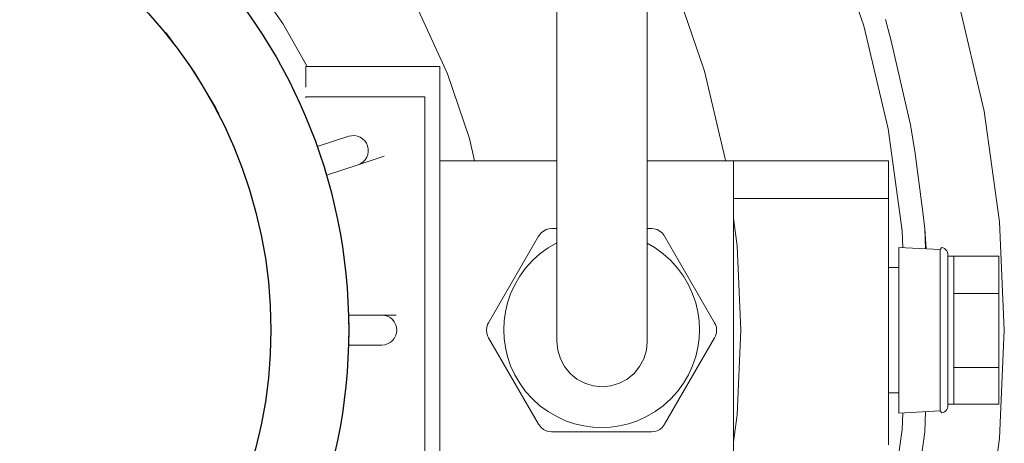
# Model space of a CAD drawing. Header units: millimetres. Extents: x -530 to 575, y -491 to 509.
# Tile 8 of 12: x 29 to 160, y -281 to -225. Entities that reach past the tile are written whole.
import ezdxf

# ---------------------------------------------------------------- set-up
doc = ezdxf.new("R2010")
doc.units = ezdxf.units.MM
doc.header["$MEASUREMENT"] = 0
doc.layers.add('MATERIAL 1', color=251, linetype='Continuous', true_color=0x505050)
doc.layers.add('MATERIAL 2', color=5, linetype='Continuous', true_color=0x0000ff)

msp = doc.modelspace()

# ---------------------------------------------------------------- linework, layer by layer
at = {"layer": 'MATERIAL 1', "color": 251, "linetype": 'Continuous', "lineweight": 0, "true_color": 0x505050}
for p, q in [((100.56, -230.07), (100.56, -222.48)), ((112.56, -222.48), (112.56, -230.07)), ((100.56, -237.3), (100.56, -230.07)), ((112.56, -230.07), (112.56, -237.3)), ((100.56, -244.25), (100.56, -237.3)), ((112.56, -237.3), (112.56, -244.25)), ((100.56, -247.58), (100.56, -244.25)), ((112.56, -244.25), (112.56, -247.58)), ((100.56, -250.76), (100.56, -247.58)), ((112.56, -247.58), (112.56, -250.76)), ((100.56, -253.76), (100.56, -250.76)), ((112.56, -250.76), (112.56, -253.76)), ((100.56, -256.54), (100.56, -253.76)), ((112.56, -253.76), (112.56, -256.54)), ((100.56, -259.09), (100.56, -256.54)), ((112.56, -256.54), (112.56, -259.09)), ((100.56, -261.37), (100.56, -259.09)), ((112.56, -259.09), (112.56, -261.37)), ((100.56, -263.34), (100.56, -261.37)), ((112.56, -261.37), (112.56, -263.34)), ((100.56, -264.99), (100.56, -263.34)), ((112.56, -263.34), (112.56, -264.99)), ((100.56, -266.27), (100.56, -264.99)), ((112.56, -264.99), (112.56, -266.27)), ((100.56, -267.16), (100.56, -266.27)), ((112.56, -266.27), (112.56, -267.16)), ((100.56, -267.63), (100.56, -267.16)), ((100.56, -267.64), (100.56, -267.63)), ((100.56, -267.63), (100.56, -267.63)), ((100.56, -267.64), (100.56, -267.64)), ((100.56, -267.64), (100.68, -268.81)), ((112.56, -267.64), (112.45, -268.81)), ((112.56, -267.16), (112.56, -267.63)), ((112.56, -267.63), (112.56, -267.63)), ((112.56, -267.63), (112.56, -267.64)), ((112.56, -267.64), (112.56, -267.64)), ((100.68, -268.81), (101.02, -269.93)), ((112.11, -269.93), (112.45, -268.81)), ((101.02, -269.93), (101.57, -270.97)), ((111.55, -270.97), (112.11, -269.93)), ((101.57, -270.97), (102.32, -271.88)), ((102.32, -271.88), (103.23, -272.63)), ((109.9, -272.63), (110.81, -271.88)), ((110.81, -271.88), (111.55, -270.97)), ((103.23, -272.63), (104.27, -273.18)), ((104.27, -273.18), (105.39, -273.52)), ((107.73, -273.52), (108.86, -273.18)), ((108.86, -273.18), (109.9, -272.63)), ((105.39, -273.52), (106.56, -273.64)), ((106.56, -273.64), (107.73, -273.52))]:
    msp.add_line(p, q, dxfattribs=at)
at = {"layer": 'MATERIAL 2', "color": 5, "linetype": 'Continuous', "lineweight": 0, "true_color": 0x0000ff}
for p, q in [((141.33, -225.69), (136.68, -212.03)), ((116.22, -220.13), (120.17, -231.74)), ((153.82, -222.11), (157.34, -237.02)), ((62.57, -223.15), (64.17, -225.41)), ((82.17, -223.65), (86.01, -232.09)), ((60.13, -224.88), (60.13, -224.88)), ((144.94, -227.5), (144.21, -224.86)), ((64.17, -225.41), (67.39, -231.1)), ((144.55, -239.39), (141.33, -225.69)), ((52.07, -231.35), (48.63, -226.65)), ((52.43, -231.86), (48.63, -226.65)), ((144.94, -227.5), (144.94, -227.5)), ((144.94, -227.5), (144.94, -227.5)), ((144.94, -227.5), (144.94, -227.5)), ((144.94, -227.5), (147.52, -238.84)), ((52.07, -231.35), (52.43, -231.86)), ((67.22, -233.86), (67.22, -231.1)), ((85, -231.1), (67.22, -231.1)), ((85, -231.1), (85, -243.64)), ((55.24, -236.61), (52.43, -231.86)), ((55.65, -237.37), (52.43, -231.86)), ((86.01, -232.09), (88.93, -240.69)), ((120.17, -231.74), (122.91, -243.39)), ((67.22, -235.26), (67.22, -235.14)), ((83, -235.14), (67.22, -235.14)), ((83, -235.14), (83, -297.14)), ((55.24, -236.61), (55.65, -237.37)), ((157.34, -237.02), (159.37, -251.76)), ((148.15, -242.67), (147.52, -238.84)), ((68.72, -241.74), (72.91, -240.38)), ((72.91, -240.38), (73.29, -240.3)), ((73.29, -240.3), (73.68, -240.29)), ((73.68, -240.29), (74.06, -240.36)), ((74.06, -240.36), (74.42, -240.5)), ((74.42, -240.5), (74.75, -240.71)), ((88.93, -240.69), (89.62, -243.64)), ((146.41, -252.93), (144.55, -239.39)), ((68.72, -241.74), (68.72, -241.74)), ((68.96, -242.49), (68.72, -241.74)), ((74.75, -240.71), (75.03, -240.98)), ((75.03, -240.98), (75.25, -241.3)), ((75.25, -241.3), (75.41, -241.65)), ((75.41, -241.65), (75.49, -242.03)), ((74.14, -244.15), (77.6, -243)), ((75.29, -243.17), (75.08, -243.49)), ((75.43, -242.81), (75.29, -243.17)), ((75.5, -242.42), (75.43, -242.81)), ((75.49, -242.03), (75.5, -242.42)), ((148.15, -242.67), (148.15, -242.67)), ((148.15, -242.67), (148.15, -242.67)), ((148.15, -242.67), (149.18, -250.44)), ((74.14, -244.15), (69.94, -245.52)), ((74.49, -244), (74.14, -244.15)), ((74.81, -243.77), (74.49, -244)), ((75.08, -243.49), (74.81, -243.77)), ((85, -243.64), (85, -288.63)), ((100.56, -243.64), (85, -243.64)), ((122, -243.64), (112.56, -243.64)), ((122.36, -243.64), (122, -243.64)), ((122.74, -243.64), (122.36, -243.64)), ((123.09, -243.64), (122.74, -243.64)), ((122.91, -243.39), (122.95, -243.64)), ((123.41, -243.64), (123.09, -243.64)), ((123.67, -243.64), (123.41, -243.64)), ((123.86, -243.64), (123.67, -243.64)), ((123.97, -243.64), (123.86, -243.64)), ((124, -243.64), (123.97, -243.64)), ((124, -288.63), (124, -243.64)), ((144.63, -243.64), (124, -243.64)), ((144.63, -244.55), (144.63, -243.64)), ((144.63, -245.48), (144.63, -244.55)), ((69.94, -245.52), (69.73, -244.87)), ((69.94, -245.52), (69.94, -245.52)), ((144.63, -246.37), (144.63, -245.48)), ((144.63, -247.17), (144.63, -246.37)), ((144.63, -247.82), (144.63, -247.17)), ((144.63, -248.29), (144.63, -247.82)), ((144.63, -248.56), (144.63, -248.29)), ((144.63, -248.64), (124, -248.64)), ((144.63, -248.64), (144.63, -248.56)), ((144.63, -248.67), (144.63, -248.64)), ((144.63, -248.78), (144.63, -248.67)), ((144.63, -248.96), (144.63, -248.78)), ((144.63, -249.23), (144.63, -248.96)), ((144.63, -249.55), (144.63, -249.23)), ((144.63, -249.9), (144.63, -249.55)), ((144.63, -250.28), (144.63, -249.9)), ((144.63, -250.64), (144.63, -250.28)), ((144.63, -250.92), (144.63, -250.64)), ((144.63, -266.14), (144.63, -250.92)), ((149.18, -250.44), (149.18, -250.44)), ((149.18, -250.44), (149.42, -252.66)), ((124, -251.31), (124.49, -254.91)), ((159.37, -251.76), (160, -266.14)), ((91.49, -265.14), (98.13, -253.64)), ((98.13, -253.64), (98.19, -253.54)), ((98.19, -253.54), (98.45, -253.22)), ((98.45, -253.22), (98.77, -252.96)), ((98.77, -252.96), (99.12, -252.78)), ((99.12, -252.78), (99.5, -252.67)), ((99.5, -252.67), (99.86, -252.64)), ((99.86, -252.64), (100.56, -252.64)), ((112.56, -252.64), (113.14, -252.64)), ((113.14, -252.64), (113.5, -252.67)), ((113.5, -252.67), (113.88, -252.78)), ((113.88, -252.78), (114.23, -252.96)), ((114.23, -252.96), (114.55, -253.22)), ((114.55, -253.22), (114.81, -253.54)), ((114.81, -253.54), (114.87, -253.64)), ((114.87, -253.64), (121.51, -265.14)), ((146.51, -255.16), (146.41, -252.93)), ((149.42, -252.66), (149.53, -255.32)), ((149.6, -255.32), (149.42, -252.66)), ((100.53, -254.53), (99.39, -255.2)), ((100.56, -254.51), (100.53, -254.53)), ((113.61, -255.2), (112.56, -254.58)), ((124.49, -254.91), (125, -266.14)), ((98.31, -255.98), (97.31, -256.88)), ((99.39, -255.2), (98.31, -255.98)), ((114.69, -255.98), (113.61, -255.2)), ((115.69, -256.88), (114.69, -255.98)), ((146, -255.18), (146, -255.14)), ((151.5, -255.42), (146, -255.14)), ((146, -255.32), (146, -255.18)), ((146, -255.56), (146, -255.32)), ((146, -255.91), (146, -255.56)), ((146, -256.37), (146, -255.91)), ((146, -256.93), (146, -256.37)), ((151.5, -255.42), (151.68, -255.16)), ((151.5, -255.46), (151.5, -255.42)), ((151.5, -255.56), (151.5, -255.46)), ((151.5, -255.75), (151.5, -255.56)), ((151.5, -256.03), (151.5, -255.75)), ((151.5, -256.4), (151.5, -256.03)), ((151.68, -255.16), (151.87, -255.21)), ((151.87, -255.21), (152.06, -255.3)), ((152.06, -255.3), (152.22, -255.44)), ((152.22, -255.44), (152.35, -255.6)), ((152.35, -255.6), (152.44, -255.78)), ((152.44, -255.78), (152.5, -255.97)), ((152.5, -255.97), (152.51, -256.15)), ((152.51, -256.15), (152.51, -256.15)), ((152.51, -256.15), (152.51, -256.19)), ((152.51, -256.19), (152.51, -256.32)), ((152.51, -256.32), (152.51, -256.54)), ((153.3, -256.32), (152.51, -256.32)), ((153.3, -256.32), (153.3, -256.32)), ((159.29, -256.32), (153.3, -256.32)), ((153.3, -256.32), (153.3, -256.33)), ((153.3, -256.36), (153.3, -256.33)), ((153.3, -256.49), (153.3, -256.36)), ((159.29, -261.27), (159.29, -256.32)), ((97.31, -256.88), (96.41, -257.88)), ((116.59, -257.88), (115.69, -256.88)), ((146, -257.6), (146, -256.93)), ((146, -258.36), (146, -257.6)), ((151.5, -256.89), (151.5, -256.4)), ((151.5, -257.49), (151.5, -256.89)), ((151.5, -258.2), (151.5, -257.49)), ((152.51, -256.54), (152.51, -256.85)), ((152.51, -256.85), (152.51, -257.27)), ((152.51, -257.27), (152.51, -257.78)), ((153.3, -256.7), (153.3, -256.49)), ((153.3, -257.01), (153.3, -256.7)), ((153.3, -257.42), (153.3, -257.01)), ((153.3, -257.92), (153.3, -257.42)), ((95.62, -258.96), (94.95, -260.11)), ((96.41, -257.88), (95.62, -258.96)), ((117.38, -258.96), (116.59, -257.88)), ((118.05, -260.11), (117.38, -258.96)), ((144.63, -257.81), (146, -257.81)), ((146, -259.21), (146, -258.36)), ((151.5, -259.03), (151.5, -258.2)), ((152.51, -257.78), (152.51, -258.39)), ((152.51, -258.39), (152.51, -259.08)), ((153.3, -258.52), (153.3, -257.92)), ((153.3, -259.2), (153.3, -258.52)), ((94.95, -260.11), (94.41, -261.29)), ((118.59, -261.29), (118.05, -260.11)), ((146, -260.12), (146, -259.21)), ((146, -261.09), (146, -260.12)), ((151.5, -259.95), (151.5, -259.03)), ((151.5, -260.94), (151.5, -259.95)), ((152.51, -259.08), (152.51, -259.84)), ((152.51, -259.84), (152.51, -260.67)), ((153.3, -259.95), (153.3, -259.2)), ((153.3, -260.77), (153.3, -259.95)), ((94.41, -261.29), (94, -262.5)), ((119, -262.5), (118.59, -261.29)), ((146, -262.09), (146, -261.09)), ((151.5, -261.99), (151.5, -260.94)), ((152.51, -260.67), (152.51, -261.55)), ((152.51, -261.55), (152.51, -262.46)), ((153.3, -261.26), (153.3, -260.77)), ((153.3, -261.26), (153.3, -261.27)), ((159.29, -261.27), (153.3, -261.27)), ((153.3, -261.27), (153.3, -261.3)), ((153.3, -261.63), (153.3, -261.3)), ((159.29, -271.09), (159.29, -261.27)), ((94, -262.5), (93.72, -263.71)), ((119.28, -263.71), (119, -262.5)), ((146, -263.11), (146, -262.09)), ((151.5, -263.05), (151.5, -261.99)), ((152.51, -262.46), (152.51, -263.39)), ((153.3, -262.53), (153.3, -261.63)), ((153.3, -263.44), (153.3, -262.53)), ((72.89, -264.14), (77.3, -264.14)), ((72.89, -265.3), (72.89, -264.14)), ((79.22, -264.14), (77.3, -264.14)), ((77.3, -264.14), (77.69, -264.18)), ((77.69, -264.18), (78.06, -264.29)), ((93.72, -263.71), (93.55, -264.91)), ((119.45, -264.91), (119.28, -263.71)), ((146, -264.14), (146, -263.11)), ((146, -265.15), (146, -264.14)), ((151.5, -264.11), (151.5, -263.05)), ((151.5, -265.14), (151.5, -264.11)), ((152.51, -263.39), (152.51, -264.32)), ((153.3, -264.35), (153.3, -263.44)), ((78.06, -264.29), (78.4, -264.47)), ((78.4, -264.47), (78.7, -264.72)), ((78.7, -264.72), (78.95, -265.02)), ((78.95, -265.02), (79.13, -265.36)), ((79.13, -265.36), (79.25, -265.74)), ((91.25, -265.77), (91.36, -265.4)), ((91.36, -265.4), (91.49, -265.14)), ((93.55, -264.91), (93.5, -266.08)), ((119.5, -266.08), (119.45, -264.91)), ((121.62, -265.37), (121.51, -265.14)), ((121.71, -265.61), (121.62, -265.37)), ((121.62, -265.37), (121.64, -265.4)), ((121.64, -265.4), (121.64, -265.4)), ((121.64, -265.4), (121.64, -265.4)), ((121.71, -265.61), (121.64, -265.4)), ((146, -266.14), (146, -265.15)), ((151.5, -266.14), (151.5, -265.14)), ((152.51, -264.32), (152.51, -265.24)), ((152.51, -266.14), (152.51, -265.24)), ((153.3, -265.26), (153.3, -264.35)), ((153.3, -266.14), (153.3, -265.26)), ((79.25, -266.51), (79.13, -266.88)), ((79.25, -265.74), (79.28, -266.12)), ((79.28, -266.12), (79.25, -266.51)), ((91.22, -266.14), (91.25, -265.77)), ((91.25, -266.5), (91.22, -266.14)), ((91.36, -266.87), (91.25, -266.5)), ((93.5, -266.08), (93.55, -267.24)), ((119.45, -267.24), (119.5, -266.08)), ((121.75, -266.5), (121.64, -266.87)), ((121.76, -265.87), (121.71, -265.61)), ((121.71, -265.61), (121.75, -265.77)), ((121.75, -265.77), (121.75, -265.77)), ((121.75, -265.77), (121.75, -265.77)), ((121.76, -265.87), (121.75, -265.77)), ((121.78, -266.14), (121.75, -266.5)), ((121.78, -266.14), (121.76, -265.87)), ((121.78, -266.14), (121.78, -266.14)), ((125, -266.14), (124.49, -277.37)), ((144.63, -281.36), (144.63, -266.14)), ((146, -267.13), (146, -266.14)), ((151.5, -267.13), (151.5, -266.14)), ((152.51, -266.14), (152.51, -267.04)), ((153.3, -267.02), (153.3, -266.14)), ((160, -266.14), (159.37, -280.52)), ((72.89, -268.11), (72.89, -266.91)), ((77.3, -268.11), (72.89, -268.11)), ((72.89, -268.11), (72.89, -268.11)), ((77.69, -268.07), (77.3, -268.11)), ((78.06, -267.95), (77.69, -268.07)), ((78.4, -267.77), (78.06, -267.95)), ((78.7, -267.52), (78.4, -267.77)), ((78.95, -267.22), (78.7, -267.52)), ((79.13, -266.88), (78.95, -267.22)), ((91.49, -267.14), (91.36, -266.87)), ((98.13, -278.64), (91.49, -267.14)), ((93.55, -267.24), (93.72, -268.44)), ((121.51, -267.14), (114.87, -278.64)), ((119.28, -268.44), (119.45, -267.24)), ((121.64, -266.87), (121.51, -267.14)), ((146, -268.14), (146, -267.13)), ((146, -269.17), (146, -268.14)), ((151.5, -268.17), (151.5, -267.13)), ((152.51, -267.04), (152.51, -267.96)), ((152.51, -267.96), (152.51, -268.89)), ((153.3, -267.92), (153.3, -267.02)), ((153.3, -268.84), (153.3, -267.92)), ((93.72, -268.44), (94, -269.65)), ((119, -269.65), (119.28, -268.44)), ((146, -270.19), (146, -269.17)), ((151.5, -269.23), (151.5, -268.17)), ((151.5, -270.29), (151.5, -269.23)), ((152.51, -268.89), (152.51, -269.81)), ((153.3, -269.75), (153.3, -268.84)), ((94, -269.65), (94.41, -270.86)), ((118.59, -270.86), (119, -269.65)), ((146, -271.19), (146, -270.19)), ((151.5, -271.33), (151.5, -270.29)), ((152.51, -269.81), (152.51, -270.72)), ((152.51, -270.72), (152.51, -271.6)), ((153.3, -270.65), (153.3, -269.75)), ((153.3, -271.06), (153.3, -270.65)), ((94.41, -270.86), (94.95, -272.05)), ((94.95, -272.05), (95.62, -273.19)), ((117.38, -273.19), (118.05, -272.05)), ((118.05, -272.05), (118.59, -270.86)), ((146, -272.16), (146, -271.19)), ((151.5, -272.33), (151.5, -271.33)), ((152.51, -271.6), (152.51, -272.43)), ((153.3, -271.06), (153.3, -271.09)), ((153.3, -271.09), (159.29, -271.09)), ((153.3, -271.09), (153.3, -271.1)), ((153.3, -271.51), (153.3, -271.1)), ((153.3, -272.32), (153.3, -271.51)), ((159.29, -275.95), (159.29, -271.09)), ((95.62, -273.19), (96.41, -274.27)), ((116.59, -274.27), (117.38, -273.19)), ((146, -273.07), (146, -272.16)), ((146, -273.92), (146, -273.07)), ((151.5, -273.25), (151.5, -272.33)), ((151.5, -274.08), (151.5, -273.25)), ((152.51, -272.43), (152.51, -273.2)), ((152.51, -273.2), (152.51, -273.89)), ((153.3, -273.08), (153.3, -272.32)), ((153.3, -273.76), (153.3, -273.08)), ((96.41, -274.27), (97.31, -275.27)), ((115.69, -275.27), (116.59, -274.27)), ((146, -274.47), (144.63, -274.47)), ((146, -274.68), (146, -273.92)), ((146, -275.35), (146, -274.68)), ((151.5, -274.79), (151.5, -274.08)), ((152.51, -273.89), (152.51, -274.5)), ((152.51, -274.5), (152.51, -275.01)), ((153.3, -274.35), (153.3, -273.76)), ((153.3, -274.86), (153.3, -274.35)), ((97.31, -275.27), (98.31, -276.17)), ((114.69, -276.17), (115.69, -275.27)), ((146, -275.91), (146, -275.35)), ((146, -276.37), (146, -275.91)), ((151.5, -275.39), (151.5, -274.79)), ((151.5, -275.87), (151.5, -275.39)), ((151.5, -276.25), (151.5, -275.87)), ((152.51, -275.01), (152.51, -275.42)), ((152.51, -275.42), (152.51, -275.74)), ((152.51, -275.74), (152.51, -275.96)), ((152.51, -275.95), (153.3, -275.95)), ((152.51, -275.96), (152.51, -276.08)), ((153.3, -275.26), (153.3, -274.86)), ((153.3, -275.57), (153.3, -275.26)), ((153.3, -275.79), (153.3, -275.57)), ((153.3, -275.91), (153.3, -275.79)), ((153.3, -275.95), (153.3, -275.91)), ((159.29, -275.95), (153.3, -275.95)), ((98.31, -276.17), (99.39, -276.96)), ((99.39, -276.96), (100.53, -277.62)), ((112.47, -277.62), (113.61, -276.96)), ((113.61, -276.96), (114.69, -276.17)), ((146, -276.71), (146, -276.37)), ((146, -276.95), (146, -276.71)), ((146, -277.14), (151.5, -276.86)), ((146, -277.09), (146, -276.95)), ((146, -277.14), (146, -277.09)), ((146.41, -279.35), (146.51, -277.11)), ((149.53, -276.96), (149.42, -279.62)), ((151.5, -276.53), (151.5, -276.25)), ((151.5, -276.72), (151.5, -276.53)), ((151.5, -276.82), (151.5, -276.72)), ((151.5, -276.86), (151.5, -276.82)), ((151.5, -276.86), (151.68, -277.12)), ((151.68, -277.12), (151.87, -277.07)), ((151.87, -277.07), (152.06, -276.97)), ((152.06, -276.97), (152.22, -276.84)), ((152.22, -276.84), (152.35, -276.68)), ((152.35, -276.68), (152.44, -276.5)), ((152.44, -276.5), (152.5, -276.31)), ((152.5, -276.31), (152.51, -276.12)), ((152.51, -276.08), (152.51, -276.12)), ((152.51, -276.12), (152.51, -276.12)), ((100.53, -277.62), (101.71, -278.16)), ((101.71, -278.16), (102.92, -278.57)), ((102.92, -278.57), (104.13, -278.86)), ((108.87, -278.86), (110.08, -278.57)), ((110.08, -278.57), (111.29, -278.16)), ((111.29, -278.16), (112.47, -277.62)), ((124.49, -277.37), (124, -280.97)), ((98.19, -278.73), (98.13, -278.64)), ((98.45, -279.05), (98.19, -278.73)), ((98.77, -279.31), (98.45, -279.05)), ((99.12, -279.5), (98.77, -279.31)), ((99.5, -279.61), (99.12, -279.5)), ((99.86, -279.64), (99.5, -279.61)), ((113.14, -279.64), (99.86, -279.64)), ((104.13, -278.86), (105.33, -279.02)), ((105.33, -279.02), (106.5, -279.08)), ((106.5, -279.08), (107.67, -279.02)), ((107.67, -279.02), (108.87, -278.86)), ((113.5, -279.61), (113.14, -279.64)), ((113.88, -279.5), (113.5, -279.61)), ((114.23, -279.31), (113.88, -279.5)), ((114.55, -279.05), (114.23, -279.31)), ((114.81, -278.73), (114.55, -279.05)), ((114.87, -278.64), (114.81, -278.73)), ((144.55, -292.89), (146.41, -279.35)), ((149.42, -279.62), (147.52, -293.44)), ((159.37, -280.52), (157.34, -295.25))]:
    msp.add_line(p, q, dxfattribs=at)
at = {"layer": 'MATERIAL 2'}
for radius in [72.9, 62.55]:
    msp.add_circle((0, -266.11), radius, dxfattribs=at)

doc.saveas('drawing.dxf')
